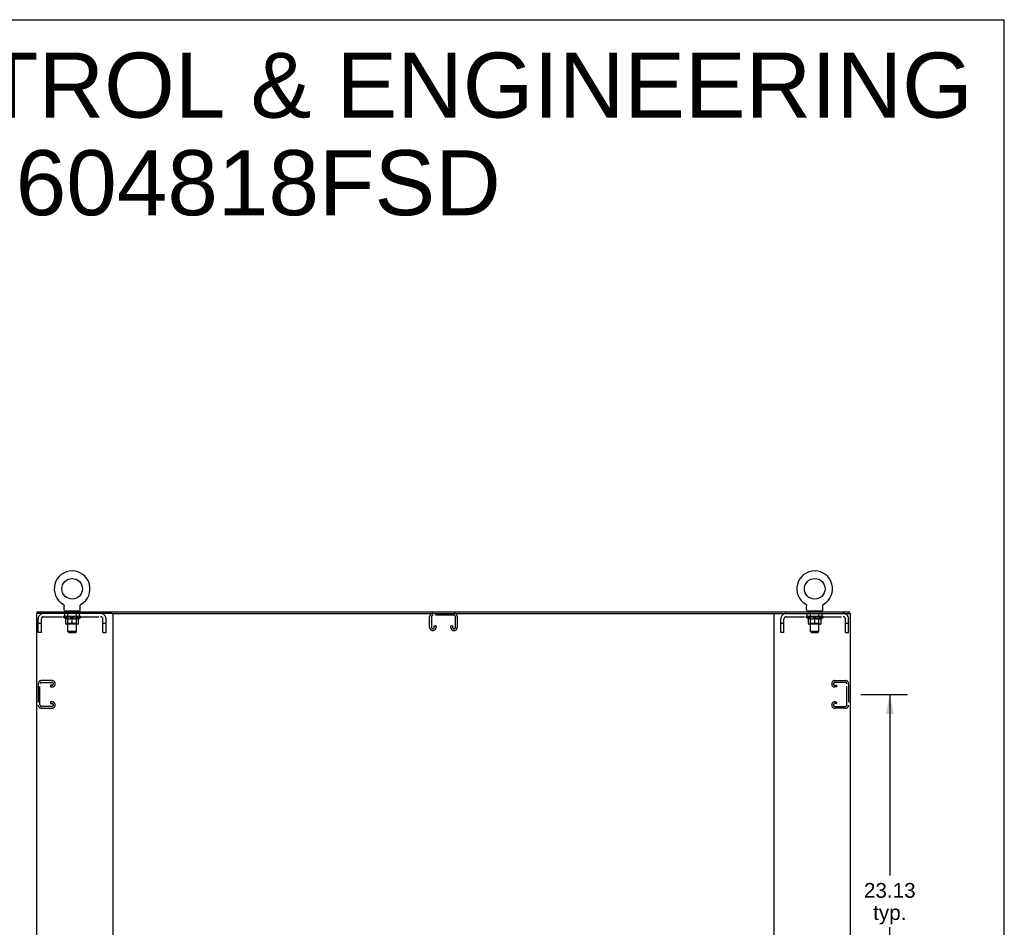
# Model space of a CAD drawing. Header units: inches. Extents: x 0 to 198, y 0 to 128.
# Tile 26 of 26: x 140 to 198, y 74 to 128. Entities that reach past the tile are written whole.
import ezdxf

# ---------------------------------------------------------------- set-up
doc = ezdxf.new("R2010")
doc.units = ezdxf.units.IN
doc.header["$LTSCALE"] = 10.872093
doc.header["$MEASUREMENT"] = 0
doc.linetypes.add('HIDDEN', pattern=[0.2, 0.1, -0.1])
doc.layers.get('0').update_dxf_attribs({"linetype": 'CONTINUOUS'})
doc.layers.add('DEFAULT_2', color=8, linetype='HIDDEN')
doc.layers.add('DIMENSIONS', color=7, linetype='CONTINUOUS')
doc.styles.get("Standard").update_dxf_attribs({"font": 'arial.ttf'})
doc.dimstyles.new('DIMSTYLE_1', dxfattribs={"dimtxt": 0.872093, "dimasz": 1.162791, "dimexe": 0.09, "dimexo": 0.07, "dimgap": 0.0375, "dimtad": 0, "dimtih": 1, "dimtoh": 1, "dimzin": 4, "dimdsep": 46, "dimtxsty": 'Standard', "dimblk": '_FILLED', "dimblk1": '_FILLED', "dimblk2": '_FILLED', "dimcen": 0.09, "dimazin": 1, "dimtfac": 1, "dimtdec": 3, "dimtofl": 0, "dimtmove": 0, "dimatfit": 3, "dimldrblk": '_FILLED', "dimfxl": 0, "dimtolj": 1, "dimtzin": 4, "dimarcsym": 0})

# ---------------------------------------------------------------- blocks, each defined once
blk = doc.blocks.new('_FILLED')
at = {"color": 0, "linetype": 'ByBlock'}
blk.add_solid([(0, 0), (-1, 0.2), (-1, -0.2)], dxfattribs=at)
blk = doc.blocks.new('*D6')
at = {"layer": 'DIMENSIONS', "color": 2, "linetype": 'Continuous'}
for p, q in [((189.204, 88.101), (191.967, 88.101)), ((190.92, 88.101), (190.92, 77.411)), ((190.92, 64.976), (190.92, 74.359)), ((189.204, 64.976), (191.967, 64.976))]:
    blk.add_line(p, q, dxfattribs=at)
at = {"layer": 'DIMENSIONS', "color": 2, "linetype": 'Continuous', "xscale": 1.1627906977, "yscale": 1.1627906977, "zscale": 1.1627906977}
for p, rotation in [((190.92, 88.101), 90), ((190.92, 64.976), 270)]:
    blk.add_blockref('_FILLED', p, dxfattribs=dict(at, rotation=rotation))
at = {"layer": 'DIMENSIONS', "color": 2, "linetype": 'Continuous', "insert": (190.92, 76.975), "char_height": 0.8721, "width": 3.04746, "attachment_point": 2, "line_spacing_factor": 0.9}
blk.add_mtext('23.13\\Ptyp.', dxfattribs=at)

msp = doc.modelspace()

# ---------------------------------------------------------------- linework, layer by layer
at = {"color": 7, "linetype": 'Continuous'}
for p, q in [((0, 127.907), (197.674, 127.907)), ((197.674, 0), (197.674, 127.907)), ((140.65, 92.872), (140.65, 92.976)), ((142.166, 93.423), (142.17, 93.421)), ((142.166, 93.423), (142.166, 93.423)), ((142.17, 93.421), (142.173, 93.418)), ((142.173, 93.418), (142.177, 93.416)), ((142.177, 93.416), (142.18, 93.413)), ((142.18, 93.413), (142.184, 93.411)), ((142.184, 93.411), (142.187, 93.408)), ((142.187, 93.408), (142.19, 93.405)), ((142.19, 93.405), (142.193, 93.402)), ((142.193, 93.402), (142.196, 93.398)), ((142.196, 93.398), (142.199, 93.395)), ((142.199, 93.395), (142.201, 93.392)), ((142.201, 93.392), (142.204, 93.388)), ((142.204, 93.388), (142.206, 93.385)), ((142.206, 93.385), (142.209, 93.381)), ((142.209, 93.381), (142.211, 93.377)), ((142.211, 93.377), (142.213, 93.373)), ((142.213, 93.373), (142.215, 93.37)), ((142.215, 93.37), (142.217, 93.366)), ((142.217, 93.366), (142.219, 93.362)), ((142.218, 93.362), (142.22, 93.358)), ((142.22, 93.358), (142.221, 93.353)), ((142.221, 93.353), (142.223, 93.349)), ((142.223, 93.349), (142.224, 93.345)), ((142.224, 93.345), (142.225, 93.341)), ((142.227, 93.324), (142.227, 93.319)), ((142.227, 93.319), (142.227, 93.316)), ((142.227, 93.066), (142.227, 93.316)), ((142.265, 93.006), (142.265, 92.976)), ((143.14, 93.006), (142.265, 93.006)), ((143.14, 93.006), (143.14, 92.976)), ((143.177, 93.066), (143.177, 93.316)), ((143.179, 93.337), (143.18, 93.341)), ((143.18, 93.341), (143.181, 93.345)), ((143.181, 93.345), (143.182, 93.349)), ((143.182, 93.349), (143.183, 93.353)), ((143.183, 93.353), (143.185, 93.358)), ((143.185, 93.358), (143.186, 93.362)), ((143.186, 93.362), (143.188, 93.366)), ((143.188, 93.366), (143.19, 93.37)), ((143.19, 93.37), (143.192, 93.373)), ((143.191, 93.373), (143.194, 93.377)), ((143.194, 93.377), (143.196, 93.381)), ((143.196, 93.381), (143.198, 93.385)), ((143.198, 93.385), (143.201, 93.388)), ((143.201, 93.388), (143.203, 93.392)), ((143.203, 93.392), (143.206, 93.395)), ((143.206, 93.395), (143.209, 93.398)), ((143.209, 93.398), (143.212, 93.402)), ((143.212, 93.402), (143.215, 93.405)), ((143.215, 93.405), (143.218, 93.408)), ((143.218, 93.408), (143.221, 93.411)), ((143.221, 93.411), (143.224, 93.413)), ((143.224, 93.413), (143.228, 93.416)), ((143.228, 93.416), (143.231, 93.418)), ((143.231, 93.418), (143.235, 93.421)), ((143.231, 93.418), (143.233, 93.42)), ((143.235, 93.421), (143.239, 93.423)), ((143.239, 93.423), (143.239, 93.423)), ((185.958, 93.423), (185.958, 93.423)), ((185.958, 93.423), (185.962, 93.421)), ((185.962, 93.421), (185.965, 93.418)), ((185.965, 93.418), (185.969, 93.416)), ((185.969, 93.416), (185.972, 93.413)), ((185.972, 93.413), (185.976, 93.411)), ((185.976, 93.411), (185.979, 93.408)), ((185.979, 93.408), (185.982, 93.405)), ((185.982, 93.405), (185.985, 93.402)), ((185.985, 93.402), (185.988, 93.398)), ((185.988, 93.398), (185.991, 93.395)), ((185.991, 93.395), (185.993, 93.392)), ((185.993, 93.392), (185.996, 93.388)), ((185.996, 93.388), (185.998, 93.385)), ((185.998, 93.385), (186.001, 93.381)), ((186.001, 93.381), (186.003, 93.377)), ((186.003, 93.377), (186.005, 93.373)), ((186.005, 93.373), (186.007, 93.37)), ((186.007, 93.37), (186.009, 93.366)), ((186.009, 93.366), (186.011, 93.362)), ((186.01, 93.362), (186.012, 93.358)), ((186.012, 93.358), (186.013, 93.353)), ((186.013, 93.353), (186.015, 93.349)), ((186.015, 93.349), (186.016, 93.345)), ((186.016, 93.345), (186.017, 93.341)), ((186.019, 93.324), (186.019, 93.319)), ((186.019, 93.319), (186.019, 93.316)), ((186.019, 93.066), (186.019, 93.316)), ((186.057, 93.006), (186.057, 92.976)), ((186.932, 93.006), (186.057, 93.006)), ((186.932, 93.006), (186.932, 92.976)), ((186.969, 93.066), (186.969, 93.316)), ((186.971, 93.337), (186.972, 93.341)), ((186.972, 93.341), (186.973, 93.345)), ((186.973, 93.345), (186.974, 93.349)), ((186.974, 93.349), (186.975, 93.353)), ((186.975, 93.353), (186.977, 93.358)), ((186.977, 93.358), (186.978, 93.362)), ((186.978, 93.362), (186.98, 93.366)), ((186.98, 93.366), (186.982, 93.37)), ((186.982, 93.37), (186.984, 93.373)), ((186.983, 93.373), (186.986, 93.377)), ((186.986, 93.377), (186.988, 93.381)), ((186.988, 93.381), (186.99, 93.385)), ((186.99, 93.385), (186.993, 93.388)), ((186.993, 93.388), (186.995, 93.392)), ((186.995, 93.392), (186.998, 93.395)), ((186.998, 93.395), (187.001, 93.398)), ((187.001, 93.398), (187.004, 93.402)), ((187.004, 93.402), (187.007, 93.405)), ((187.007, 93.405), (187.01, 93.408)), ((187.01, 93.408), (187.013, 93.411)), ((187.013, 93.411), (187.016, 93.413)), ((187.016, 93.413), (187.02, 93.416)), ((187.02, 93.416), (187.023, 93.418)), ((187.023, 93.418), (187.027, 93.421)), ((187.023, 93.418), (187.025, 93.42)), ((187.027, 93.421), (187.031, 93.423)), ((187.031, 93.423), (187.031, 93.423)), ((188.546, 92.872), (188.546, 92.976)), ((145.039, 92.872), (184.157, 92.872))]:
    msp.add_line(p, q, dxfattribs=at)
at = {"color": 3, "linetype": 'Continuous'}
for p, q in [((140.65, 92.976), (188.546, 92.976)), ((140.598, 92.872), (140.598, 33.08)), ((145.039, 92.872), (140.598, 92.872)), ((145.098, 92.872), (145.098, 33.08)), ((184.098, 33.08), (184.098, 92.872)), ((184.157, 92.872), (188.598, 92.872)), ((188.598, 33.08), (188.598, 92.872))]:
    msp.add_line(p, q, dxfattribs=at)
at = {"color": 7, "linetype": 'Continuous'}
for points in [[(142.225, 93.341), (142.226, 93.337), (142.226, 93.332), (142.227, 93.328), (142.227, 93.324), (142.227, 93.319)], [(143.177, 93.316), (143.177, 93.319), (143.178, 93.324), (143.178, 93.328), (143.178, 93.332), (143.179, 93.337)], [(143.177, 93.319), (143.178, 93.324), (143.178, 93.328), (143.178, 93.332), (143.179, 93.337)], [(186.017, 93.341), (186.018, 93.337), (186.018, 93.332), (186.019, 93.328), (186.019, 93.324), (186.019, 93.319)], [(186.969, 93.319), (186.97, 93.324), (186.97, 93.328), (186.97, 93.332), (186.971, 93.337)], [(186.969, 93.316), (186.969, 93.319), (186.97, 93.324), (186.97, 93.328), (186.97, 93.332), (186.971, 93.337)]]:
    msp.add_lwpolyline(points, dxfattribs=at)
for centre in [(142.702, 94.33), (186.494, 94.33)]:
    msp.add_circle(centre, 0.609, dxfattribs=at)
for centre, radius, start, end in [((142.702, 94.33), 1.054, 300.39933, 239.60067), ((186.494, 94.33), 1.054, 300.39933, 239.60066), ((142.287, 93.066), 0.06, 180, 270), ((143.117, 93.066), 0.06, 270, 360), ((186.079, 93.066), 0.06, 180, 270), ((186.909, 93.066), 0.06, 270, 360)]:
    msp.add_arc(centre, radius, start, end, dxfattribs=at)
at = {"layer": 'DEFAULT_2', "color": 8, "linetype": 'HIDDEN'}
for p, q in [((142.172, 93.42), (142.173, 93.418)), ((142.392, 92.916), (142.392, 92.996)), ((142.461, 92.906), (142.402, 92.906)), ((142.452, 93.006), (142.452, 92.976)), ((143.002, 92.906), (142.943, 92.906)), ((142.952, 93.006), (142.952, 92.976)), ((143.012, 92.916), (143.012, 92.996)), ((185.964, 93.42), (185.965, 93.418)), ((186.184, 92.916), (186.184, 92.996)), ((186.253, 92.906), (186.194, 92.906)), ((186.244, 93.006), (186.244, 92.976)), ((186.794, 92.906), (186.735, 92.906)), ((186.744, 93.006), (186.744, 92.976)), ((186.804, 92.916), (186.804, 92.996)), ((140.702, 91.747), (140.702, 92.555)), ((140.889, 91.747), (140.889, 92.555)), ((141.019, 92.685), (144.385, 92.685)), ((142.196, 92.653), (142.196, 92.69)), ((142.323, 92.564), (142.196, 92.653)), ((143.208, 92.653), (142.196, 92.653)), ((142.204, 92.685), (142.204, 92.69)), ((142.211, 92.683), (142.211, 92.685)), ((142.211, 92.683), (143.194, 92.683)), ((142.218, 92.683), (142.218, 92.685)), ((142.219, 92.683), (142.219, 92.685)), ((142.227, 92.685), (142.227, 92.69)), ((142.24, 92.683), (142.24, 92.685)), ((142.241, 92.683), (142.241, 92.685)), ((142.264, 92.685), (142.264, 92.69)), ((142.265, 92.685), (142.265, 92.872)), ((142.275, 92.683), (142.275, 92.685)), ((142.278, 92.683), (142.278, 92.685)), ((142.441, 92.685), (142.28, 92.685)), ((142.315, 92.685), (142.315, 92.69)), ((142.316, 92.683), (142.316, 92.685)), ((142.316, 92.683), (142.316, 92.685)), ((142.319, 92.683), (142.319, 92.685)), ((142.323, 92.564), (142.332, 92.564)), ((142.324, 92.683), (142.324, 92.685)), ((142.324, 92.683), (142.324, 92.685)), ((142.327, 92.683), (142.327, 92.685)), ((142.33, 92.683), (142.33, 92.686)), ((142.332, 92.274), (142.332, 92.599)), ((142.333, 92.683), (142.333, 92.685)), ((142.345, 92.683), (142.345, 92.685)), ((142.359, 92.683), (142.359, 92.687)), ((142.359, 92.683), (142.359, 92.685)), ((142.376, 92.683), (142.376, 92.685)), ((142.376, 92.683), (142.376, 92.685)), ((142.377, 92.685), (142.377, 92.69)), ((142.385, 92.683), (142.385, 92.685)), ((142.388, 92.683), (142.388, 92.685)), ((142.395, 92.683), (142.395, 92.685)), ((142.404, 92.683), (142.404, 92.688)), ((142.417, 92.683), (142.417, 92.685)), ((142.419, 92.683), (142.419, 92.685)), ((142.441, 92.683), (142.441, 92.685)), ((142.495, 92.685), (142.445, 92.685)), ((142.446, 92.564), (142.589, 92.564)), ((142.449, 92.685), (142.449, 92.69)), ((142.452, 92.276), (142.452, 92.651)), ((142.453, 91.816), (142.453, 92.896)), ((142.455, 92.683), (142.455, 92.685)), ((142.458, 92.683), (142.458, 92.685)), ((142.463, 92.683), (142.463, 92.689)), ((142.466, 92.683), (142.466, 92.685)), ((142.475, 92.683), (142.475, 92.685)), ((142.495, 92.683), (142.495, 92.685)), ((142.554, 92.685), (142.507, 92.685)), ((142.523, 92.683), (142.523, 92.685)), ((142.529, 92.685), (142.529, 92.69)), ((142.532, 92.683), (142.532, 92.685)), ((142.534, 92.683), (142.534, 92.69)), ((142.536, 92.683), (142.536, 92.685)), ((142.542, 92.683), (142.542, 92.685)), ((142.554, 92.683), (142.554, 92.685)), ((142.619, 92.685), (142.575, 92.685)), ((142.586, 92.683), (142.586, 92.685)), ((142.611, 92.685), (142.673, 92.689)), ((142.614, 92.685), (142.614, 92.69)), ((142.615, 92.69), (142.614, 92.69)), ((142.615, 92.685), (142.615, 92.69)), ((142.615, 92.683), (142.615, 92.685)), ((142.618, 92.683), (142.618, 92.685)), ((142.619, 92.683), (142.619, 92.685)), ((142.619, 92.683), (142.619, 92.685)), ((142.647, 92.685), (142.699, 92.685)), ((142.652, 92.683), (142.652, 92.685)), ((142.656, 92.685), (142.656, 92.688)), ((142.673, 92.685), (142.673, 92.689)), ((142.686, 92.683), (142.686, 92.685)), ((142.7, 92.685), (142.7, 92.685)), ((142.7, 92.683), (142.7, 92.685)), ((142.7, 92.683), (142.7, 92.685)), ((142.702, 92.685), (142.702, 92.69)), ((142.702, 92.69), (142.794, 92.685)), ((142.702, 92.244), (142.702, 92.599)), ((142.704, 92.683), (142.704, 92.685)), ((142.704, 92.683), (142.704, 92.685)), ((142.704, 92.685), (142.704, 92.685)), ((142.719, 92.683), (142.719, 92.685)), ((142.719, 92.685), (142.757, 92.685)), ((142.753, 92.683), (142.753, 92.685)), ((142.786, 92.683), (142.786, 92.685)), ((142.786, 92.683), (142.786, 92.685)), ((142.786, 92.685), (142.829, 92.685)), ((142.787, 92.683), (142.787, 92.685)), ((142.79, 92.685), (142.79, 92.69)), ((142.79, 92.685), (142.79, 92.69)), ((142.79, 92.69), (142.79, 92.69)), ((142.79, 92.683), (142.79, 92.685)), ((142.815, 92.564), (142.959, 92.564)), ((142.819, 92.683), (142.819, 92.685)), ((142.85, 92.683), (142.85, 92.685)), ((142.85, 92.685), (142.897, 92.685)), ((142.862, 92.683), (142.862, 92.685)), ((142.868, 92.683), (142.868, 92.685)), ((142.871, 92.683), (142.871, 92.69)), ((142.872, 92.683), (142.872, 92.685)), ((142.875, 92.685), (142.875, 92.69)), ((142.881, 92.683), (142.881, 92.685)), ((142.91, 92.683), (142.91, 92.685)), ((142.91, 92.685), (142.96, 92.685)), ((142.929, 92.683), (142.929, 92.685)), ((142.938, 92.683), (142.938, 92.685)), ((142.941, 92.683), (142.941, 92.689)), ((142.946, 92.683), (142.946, 92.685)), ((142.95, 92.683), (142.95, 92.685)), ((142.951, 91.816), (142.951, 92.896)), ((142.952, 92.276), (142.952, 92.651)), ((142.955, 92.685), (142.955, 92.69)), ((142.964, 92.683), (142.964, 92.685)), ((142.964, 92.685), (143.125, 92.685)), ((142.985, 92.683), (142.985, 92.685)), ((142.988, 92.683), (142.988, 92.685)), ((143, 92.683), (143, 92.688)), ((143.009, 92.683), (143.009, 92.685)), ((143.017, 92.683), (143.017, 92.685)), ((143.02, 92.683), (143.02, 92.685)), ((143.028, 92.685), (143.028, 92.69)), ((143.029, 92.683), (143.029, 92.685)), ((143.029, 92.683), (143.029, 92.685)), ((143.045, 92.683), (143.045, 92.687)), ((143.046, 92.683), (143.046, 92.685)), ((143.06, 92.683), (143.06, 92.685)), ((143.071, 92.683), (143.071, 92.685)), ((143.073, 92.274), (143.073, 92.599)), ((143.073, 92.564), (143.081, 92.564)), ((143.075, 92.683), (143.075, 92.686)), ((143.077, 92.683), (143.077, 92.685)), ((143.08, 92.683), (143.08, 92.685)), ((143.08, 92.683), (143.08, 92.685)), ((143.081, 92.564), (143.208, 92.653)), ((143.086, 92.683), (143.086, 92.685)), ((143.088, 92.683), (143.088, 92.685)), ((143.089, 92.683), (143.089, 92.685)), ((143.09, 92.685), (143.09, 92.69)), ((143.127, 92.683), (143.127, 92.685)), ((143.129, 92.683), (143.129, 92.685)), ((143.14, 92.685), (143.14, 92.872)), ((143.141, 92.685), (143.141, 92.69)), ((143.163, 92.683), (143.163, 92.685)), ((143.165, 92.683), (143.165, 92.685)), ((143.178, 92.685), (143.178, 92.69)), ((143.186, 92.683), (143.186, 92.685)), ((143.187, 92.683), (143.187, 92.685)), ((143.194, 92.683), (143.194, 92.685)), ((143.201, 92.685), (143.201, 92.69)), ((143.208, 92.653), (143.208, 92.69)), ((144.515, 91.747), (144.515, 92.555)), ((144.702, 91.747), (144.702, 92.555)), ((163.786, 92.052), (163.786, 92.692)), ((163.89, 92.678), (163.89, 92.066)), ((165.217, 92.768), (163.98, 92.768)), ((165.307, 92.066), (165.307, 92.678)), ((165.411, 92.692), (165.411, 92.052)), ((184.494, 91.747), (184.494, 92.555)), ((184.681, 91.747), (184.681, 92.555)), ((184.811, 92.685), (188.177, 92.685)), ((185.988, 92.653), (185.988, 92.69)), ((187, 92.653), (185.988, 92.653)), ((186.115, 92.564), (185.988, 92.653)), ((185.996, 92.685), (185.996, 92.69)), ((186.003, 92.683), (186.003, 92.685)), ((186.003, 92.683), (186.986, 92.683)), ((186.01, 92.683), (186.01, 92.685)), ((186.011, 92.683), (186.011, 92.685)), ((186.019, 92.685), (186.019, 92.69)), ((186.032, 92.683), (186.032, 92.685)), ((186.033, 92.683), (186.033, 92.685)), ((186.056, 92.685), (186.056, 92.69)), ((186.057, 92.685), (186.057, 92.872)), ((186.067, 92.683), (186.067, 92.685)), ((186.07, 92.683), (186.07, 92.685)), ((186.233, 92.685), (186.072, 92.685)), ((186.107, 92.685), (186.107, 92.69)), ((186.108, 92.683), (186.108, 92.685)), ((186.108, 92.683), (186.108, 92.685)), ((186.111, 92.683), (186.111, 92.685)), ((186.115, 92.564), (186.124, 92.564)), ((186.116, 92.683), (186.116, 92.685)), ((186.116, 92.683), (186.116, 92.685)), ((186.119, 92.683), (186.119, 92.685)), ((186.122, 92.683), (186.122, 92.686)), ((186.124, 92.274), (186.124, 92.599)), ((186.125, 92.683), (186.125, 92.685)), ((186.137, 92.683), (186.137, 92.685)), ((186.151, 92.683), (186.151, 92.687)), ((186.151, 92.683), (186.151, 92.685)), ((186.168, 92.683), (186.168, 92.685)), ((186.168, 92.683), (186.168, 92.685)), ((186.169, 92.685), (186.169, 92.69)), ((186.177, 92.683), (186.177, 92.685)), ((186.18, 92.683), (186.18, 92.685)), ((186.187, 92.683), (186.187, 92.685)), ((186.196, 92.683), (186.196, 92.688)), ((186.209, 92.683), (186.209, 92.685)), ((186.211, 92.683), (186.211, 92.685)), ((186.233, 92.683), (186.233, 92.685)), ((186.287, 92.685), (186.237, 92.685)), ((186.238, 92.564), (186.381, 92.564)), ((186.241, 92.685), (186.241, 92.69)), ((186.244, 92.276), (186.244, 92.651)), ((186.245, 91.816), (186.245, 92.896)), ((186.247, 92.683), (186.247, 92.685)), ((186.25, 92.683), (186.25, 92.685)), ((186.255, 92.683), (186.255, 92.689)), ((186.258, 92.683), (186.258, 92.685)), ((186.267, 92.683), (186.267, 92.685)), ((186.287, 92.683), (186.287, 92.685)), ((186.346, 92.685), (186.299, 92.685)), ((186.315, 92.683), (186.315, 92.685)), ((186.321, 92.685), (186.321, 92.69)), ((186.324, 92.683), (186.324, 92.685)), ((186.326, 92.683), (186.326, 92.69)), ((186.328, 92.683), (186.328, 92.685)), ((186.334, 92.683), (186.334, 92.685)), ((186.346, 92.683), (186.346, 92.685)), ((186.411, 92.685), (186.367, 92.685)), ((186.378, 92.683), (186.378, 92.685)), ((186.403, 92.685), (186.465, 92.689)), ((186.406, 92.685), (186.406, 92.69)), ((186.407, 92.69), (186.406, 92.69)), ((186.407, 92.685), (186.407, 92.69)), ((186.407, 92.683), (186.407, 92.685)), ((186.41, 92.683), (186.41, 92.685)), ((186.411, 92.683), (186.411, 92.685)), ((186.411, 92.683), (186.411, 92.685)), ((186.439, 92.685), (186.491, 92.685)), ((186.444, 92.683), (186.444, 92.685)), ((186.448, 92.685), (186.448, 92.688)), ((186.465, 92.685), (186.465, 92.689)), ((186.478, 92.683), (186.478, 92.685)), ((186.492, 92.685), (186.492, 92.685)), ((186.492, 92.683), (186.492, 92.685)), ((186.492, 92.683), (186.492, 92.685)), ((186.494, 92.685), (186.494, 92.69)), ((186.494, 92.69), (186.586, 92.685)), ((186.494, 92.244), (186.494, 92.599)), ((186.496, 92.683), (186.496, 92.685)), ((186.496, 92.683), (186.496, 92.685)), ((186.496, 92.685), (186.496, 92.685)), ((186.511, 92.683), (186.511, 92.685)), ((186.511, 92.685), (186.549, 92.685)), ((186.545, 92.683), (186.545, 92.685)), ((186.578, 92.683), (186.578, 92.685)), ((186.578, 92.683), (186.578, 92.685)), ((186.578, 92.685), (186.621, 92.685)), ((186.579, 92.683), (186.579, 92.685)), ((186.582, 92.685), (186.582, 92.69)), ((186.582, 92.685), (186.582, 92.69)), ((186.582, 92.69), (186.582, 92.69)), ((186.582, 92.683), (186.582, 92.685)), ((186.607, 92.564), (186.751, 92.564)), ((186.611, 92.683), (186.611, 92.685)), ((186.642, 92.683), (186.642, 92.685)), ((186.642, 92.685), (186.689, 92.685)), ((186.654, 92.683), (186.654, 92.685)), ((186.66, 92.683), (186.66, 92.685)), ((186.663, 92.683), (186.663, 92.69)), ((186.664, 92.683), (186.664, 92.685)), ((186.667, 92.685), (186.667, 92.69)), ((186.673, 92.683), (186.673, 92.685)), ((186.702, 92.683), (186.702, 92.685)), ((186.702, 92.685), (186.752, 92.685)), ((186.721, 92.683), (186.721, 92.685)), ((186.73, 92.683), (186.73, 92.685)), ((186.733, 92.683), (186.733, 92.689)), ((186.738, 92.683), (186.738, 92.685)), ((186.742, 92.683), (186.742, 92.685)), ((186.743, 91.816), (186.743, 92.896)), ((186.744, 92.276), (186.744, 92.651)), ((186.747, 92.685), (186.747, 92.69)), ((186.756, 92.683), (186.756, 92.685)), ((186.756, 92.685), (186.917, 92.685)), ((186.777, 92.683), (186.777, 92.685)), ((186.78, 92.683), (186.78, 92.685)), ((186.792, 92.683), (186.792, 92.688)), ((186.801, 92.683), (186.801, 92.685)), ((186.809, 92.683), (186.809, 92.685)), ((186.812, 92.683), (186.812, 92.685)), ((186.82, 92.685), (186.82, 92.69)), ((186.821, 92.683), (186.821, 92.685)), ((186.821, 92.683), (186.821, 92.685)), ((186.837, 92.683), (186.837, 92.687)), ((186.838, 92.683), (186.838, 92.685)), ((186.852, 92.683), (186.852, 92.685)), ((186.863, 92.683), (186.863, 92.685)), ((186.865, 92.274), (186.865, 92.599)), ((186.865, 92.564), (186.873, 92.564)), ((186.867, 92.683), (186.867, 92.686)), ((186.869, 92.683), (186.869, 92.685)), ((186.872, 92.683), (186.872, 92.685)), ((186.872, 92.683), (186.872, 92.685)), ((186.873, 92.564), (187, 92.653)), ((186.878, 92.683), (186.878, 92.685)), ((186.88, 92.683), (186.88, 92.685)), ((186.881, 92.683), (186.881, 92.685)), ((186.882, 92.685), (186.882, 92.69)), ((186.919, 92.683), (186.919, 92.685)), ((186.921, 92.683), (186.921, 92.685)), ((186.932, 92.685), (186.932, 92.872)), ((186.933, 92.685), (186.933, 92.69)), ((186.955, 92.683), (186.955, 92.685)), ((186.957, 92.683), (186.957, 92.685)), ((186.97, 92.685), (186.97, 92.69)), ((186.978, 92.683), (186.978, 92.685)), ((186.979, 92.683), (186.979, 92.685)), ((186.986, 92.683), (186.986, 92.685)), ((186.993, 92.685), (186.993, 92.69)), ((187, 92.653), (187, 92.69)), ((188.307, 91.747), (188.307, 92.555)), ((188.494, 91.747), (188.494, 92.555)), ((140.889, 92.277), (140.702, 92.277)), ((140.889, 91.747), (140.702, 91.747)), ((143.043, 92.244), (142.361, 92.244)), ((142.452, 92.276), (142.42, 92.244)), ((142.952, 92.276), (142.452, 92.276)), ((142.513, 91.756), (142.453, 91.816)), ((142.951, 91.816), (142.453, 91.816)), ((142.513, 91.756), (142.891, 91.756)), ((142.891, 91.756), (142.951, 91.816)), ((142.952, 92.276), (142.984, 92.244)), ((144.702, 92.277), (144.515, 92.277)), ((144.515, 91.747), (144.702, 91.747)), ((163.981, 91.872), (163.966, 91.872)), ((164.057, 92.066), (164.057, 92.154)), ((164.057, 92.154), (164.161, 92.154)), ((164.161, 92.154), (164.161, 92.052)), ((165.036, 92.052), (165.036, 92.154)), ((165.036, 92.154), (165.14, 92.154)), ((165.14, 92.154), (165.14, 92.066)), ((165.231, 91.872), (165.216, 91.872)), ((184.681, 92.277), (184.494, 92.277)), ((184.681, 91.747), (184.494, 91.747)), ((186.835, 92.244), (186.153, 92.244)), ((186.244, 92.276), (186.212, 92.244)), ((186.744, 92.276), (186.244, 92.276)), ((186.743, 91.816), (186.245, 91.816)), ((186.305, 91.756), (186.245, 91.816)), ((186.305, 91.756), (186.683, 91.756)), ((186.683, 91.756), (186.743, 91.816)), ((186.744, 92.276), (186.776, 92.244)), ((188.494, 92.277), (188.307, 92.277)), ((188.307, 91.747), (188.494, 91.747)), ((141.522, 88.914), (140.882, 88.914)), ((187.674, 88.914), (188.314, 88.914)), ((140.702, 88.734), (140.702, 87.469)), ((140.806, 87.483), (140.806, 88.72)), ((140.896, 88.81), (141.508, 88.81)), ((141.421, 88.643), (141.421, 88.539)), ((141.508, 88.643), (141.421, 88.643)), ((141.421, 88.539), (141.522, 88.539)), ((141.702, 88.719), (141.702, 88.734)), ((187.494, 88.719), (187.494, 88.734)), ((187.776, 88.539), (187.674, 88.539)), ((188.3, 88.81), (187.688, 88.81)), ((187.688, 88.643), (187.776, 88.643)), ((187.776, 88.643), (187.776, 88.539)), ((188.39, 87.483), (188.39, 88.72)), ((188.494, 88.734), (188.494, 87.469)), ((140.882, 87.289), (141.522, 87.289)), ((141.508, 87.393), (140.896, 87.393)), ((141.421, 87.664), (141.421, 87.56)), ((141.522, 87.664), (141.421, 87.664)), ((141.421, 87.56), (141.508, 87.56)), ((141.702, 87.469), (141.702, 87.484)), ((187.494, 87.469), (187.494, 87.484)), ((187.674, 87.664), (187.776, 87.664)), ((188.314, 87.289), (187.674, 87.289)), ((187.776, 87.56), (187.688, 87.56)), ((187.688, 87.393), (188.3, 87.393)), ((187.776, 87.664), (187.776, 87.56))]:
    msp.add_line(p, q, dxfattribs=at)
for points in [[(142.452, 92.564), (142.432, 92.568), (142.412, 92.572), (142.392, 92.577), (142.372, 92.584), (142.352, 92.591), (142.332, 92.599)], [(142.332, 92.598), (142.351, 92.59), (142.371, 92.583), (142.39, 92.577), (142.408, 92.572), (142.427, 92.568), (142.446, 92.564)], [(142.702, 92.599), (142.682, 92.591), (142.661, 92.584), (142.641, 92.577), (142.621, 92.572), (142.601, 92.568), (142.582, 92.564)], [(142.589, 92.564), (142.608, 92.568), (142.627, 92.572), (142.645, 92.577), (142.664, 92.583), (142.683, 92.59), (142.702, 92.598)], [(142.823, 92.564), (142.803, 92.568), (142.783, 92.572), (142.763, 92.578), (142.743, 92.584), (142.723, 92.591), (142.702, 92.599)], [(142.702, 92.598), (142.722, 92.59), (142.741, 92.583), (142.76, 92.577), (142.778, 92.572), (142.797, 92.568), (142.815, 92.564)], [(143.073, 92.599), (143.052, 92.591), (143.032, 92.584), (143.012, 92.577), (142.992, 92.572), (142.973, 92.568), (142.953, 92.564)], [(142.959, 92.564), (142.978, 92.568), (142.997, 92.572), (143.015, 92.577), (143.034, 92.584), (143.053, 92.59), (143.073, 92.598)], [(186.244, 92.564), (186.224, 92.568), (186.204, 92.572), (186.184, 92.577), (186.164, 92.584), (186.144, 92.591), (186.124, 92.599)], [(186.124, 92.598), (186.143, 92.59), (186.163, 92.583), (186.182, 92.577), (186.2, 92.572), (186.219, 92.568), (186.238, 92.564)], [(186.494, 92.599), (186.474, 92.591), (186.453, 92.584), (186.433, 92.577), (186.413, 92.572), (186.393, 92.568), (186.374, 92.564)], [(186.381, 92.564), (186.4, 92.568), (186.419, 92.572), (186.437, 92.577), (186.456, 92.583), (186.475, 92.59), (186.494, 92.598)], [(186.615, 92.564), (186.595, 92.568), (186.575, 92.572), (186.555, 92.578), (186.535, 92.584), (186.515, 92.591), (186.494, 92.599)], [(186.494, 92.598), (186.514, 92.59), (186.533, 92.583), (186.552, 92.577), (186.57, 92.572), (186.589, 92.568), (186.607, 92.564)], [(186.865, 92.599), (186.844, 92.591), (186.824, 92.584), (186.804, 92.577), (186.784, 92.572), (186.765, 92.568), (186.745, 92.564)], [(186.751, 92.564), (186.77, 92.568), (186.789, 92.572), (186.807, 92.577), (186.826, 92.584), (186.845, 92.59), (186.865, 92.598)]]:
    msp.add_lwpolyline(points, dxfattribs=at)
for centre, radius, start, end in [((142.382, 92.996), 0.01, 0, 90), ((142.402, 92.916), 0.01, 180, 270), ((142.443, 92.896), 0.01, 0, 90), ((142.961, 92.896), 0.01, 90, 180), ((143.002, 92.916), 0.01, 270, 360), ((143.022, 92.996), 0.01, 90, 180), ((186.174, 92.996), 0.01, 0, 90), ((186.194, 92.916), 0.01, 180, 270), ((186.235, 92.896), 0.01, 0, 90), ((186.753, 92.896), 0.01, 90, 180), ((186.794, 92.916), 0.01, 270, 360), ((186.814, 92.996), 0.01, 90, 180), ((141.019, 92.555), 0.317, 90, 180), ((141.019, 92.555), 0.13, 90, 180), ((142.42, 92.651), 0.0318, 0, 90), ((142.984, 92.651), 0.0318, 90, 180), ((144.385, 92.555), 0.317, 0, 90), ((144.385, 92.555), 0.13, 0, 90), ((163.966, 92.692), 0.18, 90, 180), ((163.98, 92.678), 0.09, 90, 180), ((165.217, 92.678), 0.09, 0, 90), ((165.231, 92.692), 0.18, 0, 90), ((184.811, 92.555), 0.317, 90, 180), ((184.811, 92.555), 0.13, 90, 180), ((186.212, 92.651), 0.0318, 0, 90), ((186.776, 92.651), 0.0318, 90, 180), ((188.177, 92.555), 0.317, 0, 90), ((188.177, 92.555), 0.13, 0, 90), ((142.361, 92.274), 0.0296, 180, 270), ((143.043, 92.274), 0.0296, 270, 360), ((163.966, 92.052), 0.18, 180, 270), ((163.98, 92.066), 0.09, 180, 270), ((163.967, 92.066), 0.09, 278.21921, 360), ((163.981, 92.052), 0.18, 270, 360), ((165.216, 92.052), 0.18, 180, 270), ((165.23, 92.066), 0.09, 180, 270), ((165.217, 92.066), 0.09, 278.21921, 360), ((165.231, 92.052), 0.18, 270, 360), ((186.153, 92.274), 0.0296, 180, 270), ((186.835, 92.274), 0.0296, 270, 360), ((140.882, 88.734), 0.18, 90, 180), ((141.522, 88.734), 0.18, 0, 90), ((187.674, 88.734), 0.18, 90, 180), ((188.314, 88.734), 0.18, 0, 90), ((140.896, 88.72), 0.09, 90, 180), ((141.508, 88.72), 0.09, 0, 90), ((141.508, 88.733), 0.09, 270, 351.78079), ((141.522, 88.719), 0.18, 270, 360), ((187.674, 88.719), 0.18, 180, 270), ((187.688, 88.72), 0.09, 90, 180), ((187.688, 88.733), 0.09, 188.21921, 270), ((188.3, 88.72), 0.09, 0, 90), ((140.882, 87.469), 0.18, 180, 270), ((140.896, 87.483), 0.09, 180, 270), ((141.508, 87.47), 0.09, 0, 90), ((141.508, 87.483), 0.09, 270, 351.78079), ((141.522, 87.484), 0.18, 0, 90), ((141.522, 87.469), 0.18, 270, 360), ((187.674, 87.484), 0.18, 90, 180), ((187.674, 87.469), 0.18, 180, 270), ((187.688, 87.47), 0.09, 90, 180), ((187.688, 87.483), 0.09, 188.21921, 270), ((188.3, 87.483), 0.09, 270, 360), ((188.314, 87.469), 0.18, 270, 360)]:
    msp.add_arc(centre, radius, start, end, dxfattribs=at)
for centre, major_axis, ratio, start_param, end_param in [((142.702, 92.69), (0.506, 0.005), 0.05963, 2.96643, 3.140963), ((142.18, 92.681), (0.158, 0), 0.060556, 0.430652, 1.470503), ((142.702, 92.69), (0.506, 0), 0.060556, -3.141593, -2.96706), ((142.18, 92.676), (0.158, 0.002), 0.05963, 1.376596, 1.469874), ((142.702, 92.69), (0.506, 0.011), 0.05688, 2.791345, 2.965878), ((142.161, 92.681), (0.158, 0.002), 0.05963, 0.25549, 1.295341), ((142.216, 92.681), (0.158, -0.002), 0.05963, 0.605815, 1.645666), ((142.702, 92.69), (0.506, -0.005), 0.05963, -2.96643, -2.791898), ((142.216, 92.676), (0.158, 0), 0.060556, 1.551758, 1.645036), ((142.161, 92.676), (0.158, 0.003), 0.05688, 1.20151, 1.294789), ((142.216, 92.677), (0.131, 0.001), 0.05963, 1.065228, 1.614276), ((142.201, 92.677), (0.131, 0.003), 0.05688, 0.890143, 1.43919), ((142.247, 92.677), (0.131, 0), 0.060556, 1.240391, 1.789438), ((142.702, 92.69), (0.506, 0.015), 0.052395, 2.616403, 2.790936), ((142.158, 92.681), (0.158, 0.003), 0.05688, 0.080405, 1.120256), ((142.266, 92.681), (0.158, -0.003), 0.05688, 0.7809, 1.820751), ((142.702, 92.69), (0.506, -0.011), 0.05688, -2.791345, -2.616812), ((142.266, 92.676), (0.158, -0.002), 0.05963, 1.72692, 1.820198), ((142.158, 92.676), (0.158, 0.005), 0.052395, 1.026568, 1.119847), ((142.2, 92.677), (0.131, 0.004), 0.052395, 0.715201, 1.264248), ((142.291, 92.677), (0.131, -0.001), 0.05963, 1.415553, 1.9646), ((142.702, 92.69), (0.506, 0.02), 0.046319, 2.441654, 2.616187), ((142.329, 92.681), (0.158, -0.005), 0.052395, 0.955842, 1.995693), ((142.702, 92.69), (0.506, -0.015), 0.052395, -2.616403, -2.44187), ((142.171, 92.681), (0.158, 0.005), 0.052395, -0.094537, 0.945314), ((142.329, 92.676), (0.158, -0.003), 0.05688, 1.902006, 1.995284), ((142.171, 92.676), (0.158, 0.006), 0.046319, 0.851819, 0.945098), ((142.215, 92.677), (0.131, 0.005), 0.046319, 0.540452, 1.089499), ((142.348, 92.677), (0.131, -0.003), 0.05688, 1.590638, 2.139686), ((142.702, 92.69), (0.506, 0.024), 0.038841, 2.267123, 2.441656), ((142.404, 92.681), (0.158, -0.006), 0.046319, 1.130591, 2.170442), ((142.201, 92.681), (0.158, 0.006), 0.046319, -0.269286, 0.770565), ((142.702, 92.69), (0.506, -0.02), 0.046319, -2.441654, -2.267121), ((142.404, 92.676), (0.158, -0.005), 0.052395, 2.076947, 2.170226), ((142.201, 92.676), (0.158, 0.007), 0.038841, 0.677289, 0.770567), ((142.244, 92.677), (0.131, 0.006), 0.038841, 0.365921, 0.914969), ((142.416, 92.677), (0.131, -0.004), 0.052395, 1.76558, 2.314627), ((142.702, 92.69), (0.506, 0.027), 0.030195, 2.09281, 2.267343), ((142.487, 92.681), (0.158, -0.007), 0.038841, 1.305122, 2.344973), ((142.246, 92.681), (0.158, 0.007), 0.038841, -0.443817, 0.596034), ((142.702, 92.69), (0.506, -0.024), 0.038841, -2.267123, -2.092591), ((142.487, 92.676), (0.158, -0.006), 0.046319, 2.251696, 2.344975), ((142.246, 92.676), (0.158, 0.008), 0.030195, 0.502975, 0.596254), ((142.288, 92.677), (0.131, 0.007), 0.030195, 0.191608, 0.740655), ((142.492, 92.677), (0.131, -0.005), 0.046319, 1.940329, 2.489376), ((142.305, 92.681), (0.158, 0.008), 0.030195, -0.61813, 0.421721), ((142.702, 92.69), (0.506, 0.029), 0.020645, 1.918687, 2.09322), ((142.578, 92.681), (0.158, -0.008), 0.030195, 1.479435, 2.519286), ((142.702, 92.69), (0.506, -0.027), 0.030195, -2.09281, -1.918277), ((142.578, 92.676), (0.158, -0.007), 0.038841, 2.426227, 2.519505), ((142.305, 92.676), (0.158, 0.009), 0.020645, 0.328852, 0.422131), ((142.344, 92.677), (0.131, 0.007), 0.020645, 0.017485, 0.566532), ((142.575, 92.677), (0.131, -0.006), 0.038841, 2.11486, 2.663907), ((142.376, 92.681), (0.158, 0.009), 0.020645, -0.792253, 0.247598), ((142.702, 92.69), (0.506, 0.03), 0.010478, 1.744704, 1.919237), ((142.672, 92.681), (0.158, -0.009), 0.020645, 1.653558, 2.693409), ((142.702, 92.69), (0.506, -0.029), 0.020645, -1.918687, -1.744154), ((142.672, 92.676), (0.158, -0.008), 0.030195, 2.60054, 2.693819), ((142.376, 92.676), (0.158, 0.009), 0.010478, 0.154869, 0.248148), ((142.411, 92.677), (0.131, 0.008), 0.010478, 6.126688, 6.675735), ((142.661, 92.677), (0.131, -0.007), 0.030195, 2.289173, 2.83822), ((142.456, 92.681), (0.158, 0.009), 0.010478, -0.966236, -0.000846), ((142.767, 92.681), (0.158, -0.009), 0.010478, 1.827541, 2.867392), ((142.702, 92.69), (0.506, -0.03), 0.010478, -1.744704, -1.570171), ((142.767, 92.676), (0.158, -0.009), 0.020645, 2.774664, 2.867942), ((142.749, 92.677), (0.131, -0.007), 0.020645, 2.463296, 3.012344), ((142.638, 92.681), (0.158, 0.009), 0.010478, 0.274201, 1.314052), ((142.569, 92.677), (0.131, 0.008), 0.010478, -0.000298, 0.504314), ((142.545, 92.676), (0.158, 0.009), 0.010478, 0.192946, 0.399283), ((142.702, 92.69), (0.506, 0.03), 0.010478, -1.578586, -1.396888), ((142.86, 92.676), (0.158, -0.009), 0.010478, 2.948646, 3.041925), ((142.836, 92.677), (0.131, -0.008), 0.010478, 2.637279, 3.142076), ((142.733, 92.681), (0.158, 0.009), 0.020645, 0.448184, 1.488034), ((142.655, 92.677), (0.131, 0.007), 0.020645, 0.129249, 0.678296), ((142.638, 92.676), (0.158, 0.009), 0.020645, 0.273651, 0.366929), ((142.702, 92.69), (0.506, 0.029), 0.020645, -1.397439, -1.222906), ((142.948, 92.681), (0.158, -0.009), 0.010478, -3.140747, -2.175357), ((142.702, 92.69), (0.506, -0.03), 0.010478, 1.222355, 1.396888), ((142.827, 92.681), (0.158, 0.008), 0.030195, 0.622307, 1.662158), ((142.743, 92.677), (0.131, 0.007), 0.030195, 0.303372, 0.852419), ((142.994, 92.677), (0.131, -0.008), 0.010478, 2.749043, 3.29809), ((143.029, 92.681), (0.158, -0.009), 0.020645, 2.893995, 3.933846), ((142.733, 92.676), (0.158, 0.008), 0.030195, 0.447774, 0.541052), ((143.029, 92.676), (0.158, -0.009), 0.010478, 2.893445, 2.986723), ((142.702, 92.69), (0.506, 0.027), 0.030195, -1.223315, -1.048783), ((142.702, 92.69), (0.506, -0.029), 0.020645, 1.048373, 1.222906), ((142.917, 92.681), (0.158, 0.007), 0.038841, 0.79662, 1.836471), ((142.83, 92.677), (0.131, 0.006), 0.038841, 0.477686, 1.026733), ((143.061, 92.677), (0.131, -0.007), 0.020645, 2.57506, 3.124108), ((143.1, 92.681), (0.158, -0.008), 0.030195, 2.719872, 3.759723), ((143.001, 92.681), (0.158, 0.006), 0.046319, 0.971151, 2.011002), ((142.827, 92.676), (0.158, 0.007), 0.038841, 0.622087, 0.715366), ((143.1, 92.676), (0.158, -0.009), 0.020645, 2.719462, 2.812741), ((142.702, 92.69), (0.506, 0.024), 0.038841, -1.049002, -0.874469), ((142.702, 92.69), (0.506, -0.027), 0.030195, 0.87425, 1.048783), ((142.912, 92.677), (0.131, 0.005), 0.046319, 0.652216, 1.201263), ((143.076, 92.681), (0.158, 0.005), 0.052395, 1.1459, 2.185751), ((143.117, 92.677), (0.131, -0.007), 0.030195, 2.400937, 2.949985), ((143.159, 92.681), (0.158, -0.007), 0.038841, 2.545558, 3.585409), ((142.989, 92.677), (0.131, 0.004), 0.052395, 0.826965, 1.376012), ((142.917, 92.676), (0.158, 0.006), 0.046319, 0.796618, 0.889896), ((143.159, 92.676), (0.158, -0.008), 0.030195, 2.545339, 2.638617), ((143.139, 92.681), (0.158, 0.003), 0.05688, 1.320842, 2.360692), ((142.702, 92.69), (0.506, 0.02), 0.046319, -0.874471, -0.699939), ((142.702, 92.69), (0.506, -0.024), 0.038841, 0.699936, 0.874469), ((143.204, 92.681), (0.158, -0.006), 0.046319, 2.371028, 3.410879), ((143.16, 92.677), (0.131, -0.006), 0.038841, 2.226624, 2.775671), ((143.189, 92.681), (0.158, 0.002), 0.05963, 1.495927, 2.535778), ((143.056, 92.677), (0.131, 0.003), 0.05688, 1.001907, 1.550954), ((143.233, 92.681), (0.158, -0.005), 0.052395, 2.196279, 3.23613), ((143.001, 92.676), (0.158, 0.005), 0.052395, 0.971367, 1.064645), ((143.19, 92.677), (0.131, -0.005), 0.046319, 2.052093, 2.601141), ((143.224, 92.681), (0.158, 0), 0.060556, 1.671089, 2.71094), ((143.204, 92.676), (0.158, -0.007), 0.038841, 2.371026, 2.464304), ((143.247, 92.681), (0.158, -0.003), 0.05688, 2.021337, 3.061188), ((142.702, 92.69), (0.506, 0.015), 0.052395, -0.699723, -0.52519), ((142.702, 92.69), (0.506, -0.02), 0.046319, 0.525406, 0.699939), ((143.244, 92.681), (0.158, -0.002), 0.05963, 1.846251, 2.886102), ((143.113, 92.677), (0.131, 0.001), 0.05963, 1.176993, 1.72604), ((143.204, 92.677), (0.131, -0.004), 0.052395, 1.877344, 2.426392), ((143.158, 92.677), (0.131, 0), 0.060556, 1.352155, 1.901202), ((143.204, 92.677), (0.131, -0.003), 0.05688, 1.702402, 2.25145), ((143.188, 92.677), (0.131, -0.001), 0.05963, 1.527317, 2.076364), ((143.076, 92.676), (0.158, 0.003), 0.05688, 1.146309, 1.239587), ((143.233, 92.676), (0.158, -0.006), 0.046319, 2.196495, 2.289773), ((142.702, 92.69), (0.506, 0.011), 0.05688, -0.524781, -0.350248), ((142.702, 92.69), (0.506, -0.015), 0.052395, 0.350657, 0.52519), ((143.139, 92.676), (0.158, 0.002), 0.05963, 1.321394, 1.414673), ((143.247, 92.676), (0.158, -0.005), 0.052395, 2.021746, 2.115024), ((142.702, 92.69), (0.506, 0.005), 0.05963, -0.349695, -0.175162), ((142.702, 92.69), (0.506, -0.011), 0.05688, 0.175715, 0.350248), ((143.189, 92.676), (0.158, 0), 0.060556, 1.496556, 1.589835), ((143.244, 92.676), (0.158, -0.003), 0.05688, 1.846804, 1.940083), ((143.224, 92.676), (0.158, -0.002), 0.05963, 1.671719, 1.764997), ((142.702, 92.69), (0.506, 0), 0.060556, -0.174533, 0), ((142.702, 92.69), (0.506, -0.005), 0.05963, 0.000629, 0.175162), ((186.494, 92.69), (0.506, 0.005), 0.05963, 2.96643, 3.140963), ((185.972, 92.681), (0.158, 0), 0.060556, 0.430652, 1.470503), ((186.494, 92.69), (0.506, 0), 0.060556, -3.141593, -2.96706), ((185.972, 92.676), (0.158, 0.002), 0.05963, 1.376596, 1.469874), ((186.494, 92.69), (0.506, 0.011), 0.05688, 2.791345, 2.965878), ((185.953, 92.681), (0.158, 0.002), 0.05963, 0.25549, 1.295341), ((186.008, 92.681), (0.158, -0.002), 0.05963, 0.605815, 1.645666), ((186.494, 92.69), (0.506, -0.005), 0.05963, -2.96643, -2.791898), ((186.008, 92.676), (0.158, 0), 0.060556, 1.551758, 1.645036), ((185.953, 92.676), (0.158, 0.003), 0.05688, 1.20151, 1.294789), ((186.008, 92.677), (0.131, 0.001), 0.05963, 1.065228, 1.614276), ((185.993, 92.677), (0.131, 0.003), 0.05688, 0.890143, 1.43919), ((186.039, 92.677), (0.131, 0), 0.060556, 1.240391, 1.789438), ((186.494, 92.69), (0.506, 0.015), 0.052395, 2.616403, 2.790936), ((185.95, 92.681), (0.158, 0.003), 0.05688, 0.080405, 1.120256), ((186.058, 92.681), (0.158, -0.003), 0.05688, 0.7809, 1.820751), ((186.494, 92.69), (0.506, -0.011), 0.05688, -2.791345, -2.616812), ((186.058, 92.676), (0.158, -0.002), 0.05963, 1.72692, 1.820198), ((185.95, 92.676), (0.158, 0.005), 0.052395, 1.026568, 1.119847), ((185.992, 92.677), (0.131, 0.004), 0.052395, 0.715201, 1.264248), ((186.083, 92.677), (0.131, -0.001), 0.05963, 1.415553, 1.9646), ((186.494, 92.69), (0.506, 0.02), 0.046319, 2.441654, 2.616187), ((186.121, 92.681), (0.158, -0.005), 0.052395, 0.955842, 1.995693), ((186.494, 92.69), (0.506, -0.015), 0.052395, -2.616403, -2.44187), ((185.963, 92.681), (0.158, 0.005), 0.052395, -0.094537, 0.945314), ((186.121, 92.676), (0.158, -0.003), 0.05688, 1.902006, 1.995284), ((185.963, 92.676), (0.158, 0.006), 0.046319, 0.851819, 0.945098), ((186.007, 92.677), (0.131, 0.005), 0.046319, 0.540452, 1.089499), ((186.14, 92.677), (0.131, -0.003), 0.05688, 1.590638, 2.139686), ((186.494, 92.69), (0.506, 0.024), 0.038841, 2.267123, 2.441656), ((186.196, 92.681), (0.158, -0.006), 0.046319, 1.130591, 2.170442), ((185.993, 92.681), (0.158, 0.006), 0.046319, -0.269286, 0.770565), ((186.494, 92.69), (0.506, -0.02), 0.046319, -2.441654, -2.267121), ((186.196, 92.676), (0.158, -0.005), 0.052395, 2.076947, 2.170226), ((185.993, 92.676), (0.158, 0.007), 0.038841, 0.677289, 0.770567), ((186.036, 92.677), (0.131, 0.006), 0.038841, 0.365921, 0.914969), ((186.208, 92.677), (0.131, -0.004), 0.052395, 1.76558, 2.314627), ((186.494, 92.69), (0.506, 0.027), 0.030195, 2.09281, 2.267343), ((186.279, 92.681), (0.158, -0.007), 0.038841, 1.305122, 2.344973), ((186.038, 92.681), (0.158, 0.007), 0.038841, -0.443817, 0.596034), ((186.494, 92.69), (0.506, -0.024), 0.038841, -2.267123, -2.092591), ((186.279, 92.676), (0.158, -0.006), 0.046319, 2.251696, 2.344975), ((186.038, 92.676), (0.158, 0.008), 0.030195, 0.502975, 0.596254), ((186.08, 92.677), (0.131, 0.007), 0.030195, 0.191608, 0.740655), ((186.284, 92.677), (0.131, -0.005), 0.046319, 1.940329, 2.489376), ((186.097, 92.681), (0.158, 0.008), 0.030195, -0.61813, 0.421721), ((186.494, 92.69), (0.506, 0.029), 0.020645, 1.918687, 2.09322), ((186.37, 92.681), (0.158, -0.008), 0.030195, 1.479435, 2.519286), ((186.494, 92.69), (0.506, -0.027), 0.030195, -2.09281, -1.918277), ((186.37, 92.676), (0.158, -0.007), 0.038841, 2.426227, 2.519505), ((186.097, 92.676), (0.158, 0.009), 0.020645, 0.328852, 0.422131), ((186.136, 92.677), (0.131, 0.007), 0.020645, 0.017485, 0.566532), ((186.367, 92.677), (0.131, -0.006), 0.038841, 2.11486, 2.663907), ((186.168, 92.681), (0.158, 0.009), 0.020645, -0.792253, 0.247598), ((186.494, 92.69), (0.506, 0.03), 0.010478, 1.744704, 1.919237), ((186.464, 92.681), (0.158, -0.009), 0.020645, 1.653558, 2.693409), ((186.494, 92.69), (0.506, -0.029), 0.020645, -1.918687, -1.744154), ((186.464, 92.676), (0.158, -0.008), 0.030195, 2.60054, 2.693819), ((186.168, 92.676), (0.158, 0.009), 0.010478, 0.154869, 0.248148), ((186.203, 92.677), (0.131, 0.008), 0.010478, 6.126688, 6.675735), ((186.453, 92.677), (0.131, -0.007), 0.030195, 2.289173, 2.83822), ((186.248, 92.681), (0.158, 0.009), 0.010478, -0.966236, -0.000846), ((186.559, 92.681), (0.158, -0.009), 0.010478, 1.827541, 2.867392), ((186.494, 92.69), (0.506, -0.03), 0.010478, -1.744704, -1.570171), ((186.559, 92.676), (0.158, -0.009), 0.020645, 2.774664, 2.867942), ((186.541, 92.677), (0.131, -0.007), 0.020645, 2.463296, 3.012344), ((186.43, 92.681), (0.158, 0.009), 0.010478, 0.274201, 1.314052), ((186.361, 92.677), (0.131, 0.008), 0.010478, -0.000298, 0.504314), ((186.337, 92.676), (0.158, 0.009), 0.010478, 0.192946, 0.399283), ((186.494, 92.69), (0.506, 0.03), 0.010478, -1.578586, -1.396888), ((186.652, 92.676), (0.158, -0.009), 0.010478, 2.948646, 3.041925), ((186.628, 92.677), (0.131, -0.008), 0.010478, 2.637279, 3.142076), ((186.525, 92.681), (0.158, 0.009), 0.020645, 0.448184, 1.488034), ((186.447, 92.677), (0.131, 0.007), 0.020645, 0.129249, 0.678296), ((186.43, 92.676), (0.158, 0.009), 0.020645, 0.273651, 0.366929), ((186.494, 92.69), (0.506, 0.029), 0.020645, -1.397439, -1.222906), ((186.74, 92.681), (0.158, -0.009), 0.010478, -3.140747, -2.175357), ((186.494, 92.69), (0.506, -0.03), 0.010478, 1.222355, 1.396888), ((186.619, 92.681), (0.158, 0.008), 0.030195, 0.622307, 1.662158), ((186.535, 92.677), (0.131, 0.007), 0.030195, 0.303372, 0.852419), ((186.786, 92.677), (0.131, -0.008), 0.010478, 2.749043, 3.29809), ((186.821, 92.681), (0.158, -0.009), 0.020645, 2.893995, 3.933846), ((186.525, 92.676), (0.158, 0.008), 0.030195, 0.447774, 0.541052), ((186.821, 92.676), (0.158, -0.009), 0.010478, 2.893445, 2.986723), ((186.494, 92.69), (0.506, 0.027), 0.030195, -1.223315, -1.048783), ((186.494, 92.69), (0.506, -0.029), 0.020645, 1.048373, 1.222906), ((186.709, 92.681), (0.158, 0.007), 0.038841, 0.79662, 1.836471), ((186.622, 92.677), (0.131, 0.006), 0.038841, 0.477686, 1.026733), ((186.853, 92.677), (0.131, -0.007), 0.020645, 2.57506, 3.124108), ((186.892, 92.681), (0.158, -0.008), 0.030195, 2.719872, 3.759723), ((186.793, 92.681), (0.158, 0.006), 0.046319, 0.971151, 2.011002), ((186.619, 92.676), (0.158, 0.007), 0.038841, 0.622087, 0.715366), ((186.892, 92.676), (0.158, -0.009), 0.020645, 2.719462, 2.812741), ((186.494, 92.69), (0.506, 0.024), 0.038841, -1.049002, -0.874469), ((186.494, 92.69), (0.506, -0.027), 0.030195, 0.87425, 1.048783), ((186.704, 92.677), (0.131, 0.005), 0.046319, 0.652216, 1.201263), ((186.868, 92.681), (0.158, 0.005), 0.052395, 1.1459, 2.185751), ((186.909, 92.677), (0.131, -0.007), 0.030195, 2.400937, 2.949985), ((186.951, 92.681), (0.158, -0.007), 0.038841, 2.545558, 3.585409), ((186.781, 92.677), (0.131, 0.004), 0.052395, 0.826965, 1.376012), ((186.709, 92.676), (0.158, 0.006), 0.046319, 0.796618, 0.889896), ((186.951, 92.676), (0.158, -0.008), 0.030195, 2.545339, 2.638617), ((186.931, 92.681), (0.158, 0.003), 0.05688, 1.320842, 2.360692), ((186.494, 92.69), (0.506, 0.02), 0.046319, -0.874471, -0.699939), ((186.494, 92.69), (0.506, -0.024), 0.038841, 0.699936, 0.874469), ((186.996, 92.681), (0.158, -0.006), 0.046319, 2.371028, 3.410879), ((186.952, 92.677), (0.131, -0.006), 0.038841, 2.226624, 2.775671), ((186.981, 92.681), (0.158, 0.002), 0.05963, 1.495927, 2.535778), ((186.848, 92.677), (0.131, 0.003), 0.05688, 1.001907, 1.550954), ((187.025, 92.681), (0.158, -0.005), 0.052395, 2.196279, 3.23613), ((186.793, 92.676), (0.158, 0.005), 0.052395, 0.971367, 1.064645), ((186.982, 92.677), (0.131, -0.005), 0.046319, 2.052093, 2.601141), ((187.016, 92.681), (0.158, 0), 0.060556, 1.671089, 2.71094), ((186.996, 92.676), (0.158, -0.007), 0.038841, 2.371026, 2.464304), ((187.039, 92.681), (0.158, -0.003), 0.05688, 2.021337, 3.061188), ((186.494, 92.69), (0.506, 0.015), 0.052395, -0.699723, -0.52519), ((186.494, 92.69), (0.506, -0.02), 0.046319, 0.525406, 0.699939), ((187.036, 92.681), (0.158, -0.002), 0.05963, 1.846251, 2.886102), ((186.905, 92.677), (0.131, 0.001), 0.05963, 1.176993, 1.72604), ((186.996, 92.677), (0.131, -0.004), 0.052395, 1.877344, 2.426392), ((186.95, 92.677), (0.131, 0), 0.060556, 1.352155, 1.901202), ((186.996, 92.677), (0.131, -0.003), 0.05688, 1.702402, 2.25145), ((186.98, 92.677), (0.131, -0.001), 0.05963, 1.527317, 2.076364), ((186.868, 92.676), (0.158, 0.003), 0.05688, 1.146309, 1.239587), ((187.025, 92.676), (0.158, -0.006), 0.046319, 2.196495, 2.289773), ((186.494, 92.69), (0.506, 0.011), 0.05688, -0.524781, -0.350248), ((186.494, 92.69), (0.506, -0.015), 0.052395, 0.350657, 0.52519), ((186.931, 92.676), (0.158, 0.002), 0.05963, 1.321394, 1.414673), ((187.039, 92.676), (0.158, -0.005), 0.052395, 2.021746, 2.115024), ((186.494, 92.69), (0.506, 0.005), 0.05963, -0.349695, -0.175162), ((186.494, 92.69), (0.506, -0.011), 0.05688, 0.175715, 0.350248), ((186.981, 92.676), (0.158, 0), 0.060556, 1.496556, 1.589835), ((187.036, 92.676), (0.158, -0.003), 0.05688, 1.846804, 1.940083), ((187.016, 92.676), (0.158, -0.002), 0.05963, 1.671719, 1.764997), ((186.494, 92.69), (0.506, 0), 0.060556, -0.174533, 0), ((186.494, 92.69), (0.506, -0.005), 0.05963, 0.000629, 0.175162)]:
    msp.add_ellipse(centre, major_axis=major_axis, ratio=ratio, start_param=start_param, end_param=end_param, dxfattribs=at)

# ---------------------------------------------------------------- texts
at = {"layer": 'DIMENSIONS', "color": 2, "linetype": 'Continuous', "insert": (147.275, 125.964), "char_height": 3.83721, "width": 96.9145, "attachment_point": 2, "line_spacing_factor": 0.9}
msp.add_mtext('SAGINAW CONTROL & ENGINEERING\\PSCE-604818FSD', dxfattribs=at)

# ---------------------------------------------------------------- dimensions: what is measured, and where the dimension line sits
at = {"layer": 'DIMENSIONS', "color": 2, "linetype": 'Continuous'}
dim = msp.add_linear_dim(base=(190.920059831, 88.101461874), p1=(189.134244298, 64.976461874), p2=(189.134244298, 88.101461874), angle=90, text='<>\\Ptyp.', dimstyle='DIMSTYLE_1', dxfattribs=at)
dim.commit()
dim.dimension.update_dxf_attribs({"geometry": '*D6', "text_midpoint": (190.920059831, 75.884892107), "dimtype": 160})

doc.saveas('drawing.dxf')
